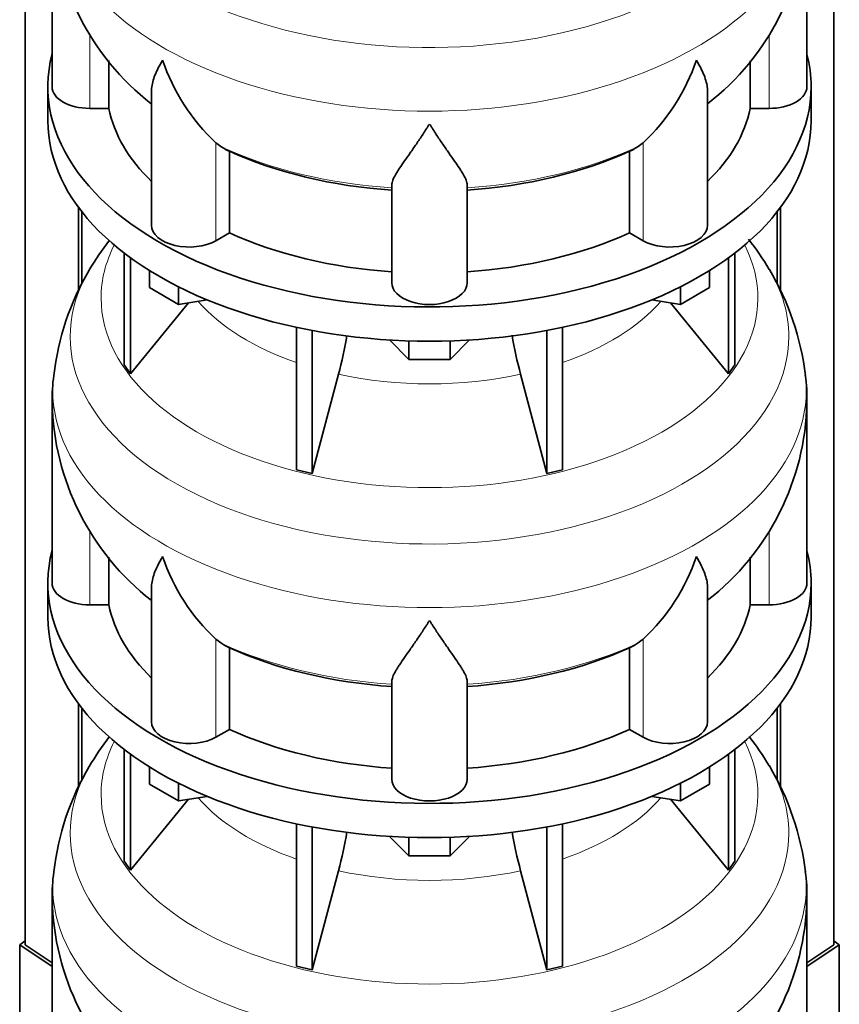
# Model space of a CAD drawing. Header units: millimetres. Extents: x 160 to 768, y -1238 to 1433.
# Tile 5 of 15: x 572 to 768, y -985 to -750. Entities that reach past the tile are written whole.
import ezdxf

# ---------------------------------------------------------------- set-up
doc = ezdxf.new("R2010")
doc.units = ezdxf.units.MM
for name, color, linetype in [('LOW_134-5', 7, 'Continuous'), ('VSI134_DIFFUSORE', 7, 'Continuous'), ('VSI134_TERMINALE', 7, 'Continuous')]:
    doc.layers.add(name, color=color, linetype=linetype)

# ---------------------------------------------------------------- blocks, each defined once
blk = doc.blocks.new('SE4')
at = {"layer": 'LOW_134-5', "color": 7, "linetype": 'Continuous', "lineweight": 35}
for p, q in [((573.42, -970.71), (573.42, -366.16)), ((766.28, -970.71), (766.28, -366.16)), ((586.17, -794.86), (586.17, -814.57)), ((586.93, -795.85), (586.93, -813.16)), ((752.77, -795.85), (752.77, -813.11)), ((753.53, -794.86), (753.53, -814.63)), ((586.17, -913.25), (586.17, -932.96)), ((753.53, -913.25), (753.53, -933.02)), ((586.93, -914.24), (586.93, -931.56)), ((752.77, -914.24), (752.77, -931.5))]:
    blk.add_line(p, q, dxfattribs=at)
at = {"layer": 'VSI134_DIFFUSORE', "color": 7, "linetype": 'Continuous', "lineweight": 35}
for p, q in [((579.85, -722.99), (579.85, -766.05)), ((759.85, -766.05), (759.85, -722.99)), ((593.38, -771.24), (593.38, -759.85)), ((746.32, -759.86), (746.32, -771.24)), ((578.85, -766.05), (578.85, -774.21)), ((603.57, -766.98), (603.57, -799.11)), ((736.13, -799.11), (736.13, -766.97)), ((760.85, -774.21), (760.85, -766.05)), ((588.85, -771.24), (593.38, -771.24)), ((746.32, -771.24), (750.85, -771.24)), ((620.36, -780.49), (618.94, -779.44)), ((720.76, -779.44), (719.34, -780.49)), ((622.14, -800.94), (622.14, -781.46)), ((717.56, -781.46), (717.56, -800.94)), ((660.85, -812.81), (660.85, -789.46)), ((678.85, -812.81), (678.85, -789.46)), ((618.94, -802.79), (622.14, -800.94)), ((717.56, -800.94), (720.76, -802.79)), ((597.02, -805.71), (597.02, -832.39)), ((598.55, -806.86), (598.55, -834.52)), ((741.15, -806.86), (741.15, -834.52)), ((742.68, -805.71), (742.68, -832.39)), ((603.09, -813.97), (603.09, -809.92)), ((736.61, -813.97), (736.61, -809.92)), ((610.03, -817.98), (603.09, -813.97)), ((610.03, -817.98), (610.03, -813.8)), ((729.67, -817.98), (729.67, -813.8)), ((736.61, -813.97), (729.67, -817.98)), ((616.86, -816.92), (610.03, -817.98)), ((729.67, -817.98), (722.84, -816.92)), ((598.55, -834.52), (612.41, -817.61)), ((727.29, -817.61), (741.15, -834.52)), ((638.15, -823.46), (638.15, -857.39)), ((701.55, -823.46), (701.55, -857.39)), ((641.85, -824.2), (641.85, -858.27)), ((664.94, -831.11), (660.29, -826.46)), ((679.41, -826.46), (674.76, -831.11)), ((697.85, -824.2), (697.85, -858.27)), ((664.94, -831.11), (664.94, -826.67)), ((674.76, -831.11), (674.76, -826.67)), ((674.76, -831.11), (664.94, -831.11)), ((597.02, -832.39), (598.55, -834.52)), ((741.15, -834.52), (742.68, -832.39)), ((641.85, -858.27), (648.13, -834.65)), ((691.57, -834.65), (697.85, -858.27)), ((579.85, -841.38), (579.85, -884.44)), ((759.85, -884.44), (759.85, -841.38)), ((638.15, -857.39), (641.85, -858.27)), ((697.85, -858.27), (701.55, -857.39)), ((593.38, -889.63), (593.38, -878.25)), ((746.32, -878.25), (746.32, -889.63)), ((578.85, -884.44), (578.85, -892.6)), ((760.85, -892.6), (760.85, -884.44)), ((603.57, -885.37), (603.57, -917.51)), ((736.13, -917.51), (736.13, -885.37)), ((588.85, -889.63), (593.38, -889.63)), ((746.32, -889.63), (750.85, -889.63)), ((620.36, -898.88), (618.94, -897.83)), ((720.76, -897.83), (719.34, -898.88)), ((622.14, -919.33), (622.14, -899.85)), ((717.56, -899.85), (717.56, -919.33)), ((660.85, -931.2), (660.85, -907.86)), ((678.85, -931.2), (678.85, -907.86)), ((618.94, -921.18), (622.14, -919.33)), ((717.56, -919.33), (720.76, -921.18)), ((597.02, -924.1), (597.02, -950.78)), ((742.68, -924.1), (742.68, -950.78)), ((598.55, -925.25), (598.55, -952.92)), ((741.15, -925.25), (741.15, -952.92)), ((603.09, -932.36), (603.09, -928.31)), ((736.61, -932.36), (736.61, -928.31)), ((610.03, -936.37), (603.09, -932.36)), ((610.03, -936.37), (610.03, -932.2)), ((729.67, -936.37), (729.67, -932.2)), ((736.61, -932.36), (729.67, -936.37)), ((598.55, -952.92), (612.41, -936)), ((616.86, -935.31), (610.03, -936.37)), ((729.67, -936.37), (722.84, -935.31)), ((727.29, -936), (741.15, -952.92)), ((638.15, -941.85), (638.15, -975.78)), ((641.85, -942.59), (641.85, -976.66)), ((697.85, -942.59), (697.85, -976.66)), ((701.55, -941.85), (701.55, -975.78)), ((664.94, -949.5), (660.29, -944.85)), ((664.94, -949.5), (664.94, -945.06)), ((679.41, -944.85), (674.76, -949.5)), ((674.76, -949.5), (674.76, -945.06)), ((597.02, -950.78), (598.55, -952.92)), ((674.76, -949.5), (664.94, -949.5)), ((741.15, -952.92), (742.68, -950.78)), ((641.85, -976.66), (648.13, -953.04)), ((691.57, -953.04), (697.85, -976.66)), ((579.85, -959.77), (579.85, -1002.83)), ((759.85, -1002.83), (759.85, -959.77)), ((638.15, -975.78), (641.85, -976.66)), ((697.85, -976.66), (701.55, -975.78))]:
    blk.add_line(p, q, dxfattribs=at)
at = {"layer": 'VSI134_DIFFUSORE', "color": 4, "linetype": 'Continuous', "lineweight": 9}
for p, q in [((588.85, -771.24), (588.85, -753.63)), ((750.85, -771.24), (750.85, -753.62)), ((618.94, -802.79), (618.94, -779.44)), ((720.76, -802.79), (720.76, -779.44)), ((588.85, -889.63), (588.85, -872.02)), ((750.85, -889.63), (750.85, -872.01)), ((618.94, -921.18), (618.94, -897.83)), ((720.76, -921.18), (720.76, -897.83))]:
    blk.add_line(p, q, dxfattribs=at)
at = {"layer": 'VSI134_DIFFUSORE', "color": 7, "linetype": 'Continuous', "lineweight": 35}
for centre, radius, start, end in [((641.19, -721.78), 61.32, 181.143, 232.0809), ((698.63, -721.8), 61.21, 307.8345, 358.882), ((651.44, -744.48), 47.73, 198.6373, 227.0857), ((688.26, -744.48), 47.73, 312.9143, 341.3628), ((628.27, -768.1), 14.7, 237.4509, 245.3566), ((711.43, -768.1), 14.7, 294.6434, 302.5491), ((648.54, -845.33), 69.58, 142.1793, 149.2687), ((690.95, -845.37), 69.75, 30.8078, 37.9957), ((642.46, -841.84), 62.56, 149.1725, 173.6598), ((696.27, -842.31), 63.63, 6.665, 30.8771), ((558.28, -810.34), 93.08, 344.857, 350.7163), ((780.11, -810.55), 91.75, 189.2709, 195.2315), ((616.05, -840.38), 36.18, 171.3375, 181.5961), ((728.47, -839.95), 31.39, 357.3789, 9.3244), ((641.19, -840.17), 61.32, 181.143, 232.0809), ((698.63, -840.19), 61.21, 307.8345, 358.882), ((651.44, -862.88), 47.73, 198.6373, 227.0857), ((688.26, -862.88), 47.73, 312.9143, 341.3628), ((628.27, -886.49), 14.7, 237.4509, 245.3566), ((711.43, -886.49), 14.7, 294.6434, 302.5491), ((648.54, -963.72), 69.58, 142.1793, 149.2687), ((690.95, -963.76), 69.75, 30.8078, 37.7935), ((642.46, -960.23), 62.56, 149.1725, 173.6598), ((696.27, -960.7), 63.63, 6.665, 30.8771), ((558.28, -928.73), 93.08, 344.857, 350.7163), ((780.11, -928.94), 91.75, 189.2709, 195.2315), ((728.47, -958.34), 31.39, 357.3789, 9.3244), ((616.05, -958.78), 36.18, 171.3375, 181.5961), ((641.19, -958.56), 61.32, 181.143, 232.0809), ((698.63, -958.58), 61.21, 307.8345, 358.882)]:
    blk.add_arc(centre, radius, start, end, dxfattribs=at)
at = {"layer": 'VSI134_DIFFUSORE', "color": 4, "linetype": 'Continuous', "lineweight": 9}
for centre, major_axis, start_param, end_param in [((669.85, -707.27), (85.67, 0), 2.814659, 6.283185), ((669.85, -720.03), (-89.83, 0), 0, 3.20888), ((669.85, -744.57), (-79.5, 0), 0.898849, 1.457346), ((669.85, -744.57), (79.5, 0), 4.82584, 5.384336), ((669.85, -816.47), (-78.3, 0), 0, 3.425204), ((669.85, -816.47), (-78.3, 0), 5.999574, 6.283185), ((669.85, -825.66), (85.67, 0), 2.814659, 6.283185), ((669.85, -825.66), (85.67, 0), 0, 0.328754), ((669.85, -801.35), (-61.63, 0), 0.463231, 1.030574), ((669.85, -801.35), (61.63, 0), 5.252612, 5.819954), ((669.85, -838.42), (-89.83, 0), 0, 3.20888), ((669.85, -838.42), (-89.83, 0), 6.215916, 6.283185), ((669.85, -801.35), (-61.63, 0), 1.210556, 1.931037), ((669.85, -862.96), (-79.5, 0), 0.898849, 1.457346), ((669.85, -862.96), (79.5, 0), 4.82584, 5.384336), ((669.85, -934.86), (-78.3, 0), 0, 3.425204), ((669.85, -934.86), (-78.3, 0), 5.999574, 6.283185), ((669.85, -944.06), (85.67, 0), 2.814659, 6.283185), ((669.85, -944.06), (85.67, 0), 0, 0.328754), ((669.85, -919.75), (-61.63, 0), 0.463231, 1.030574), ((669.85, -919.75), (61.63, 0), 5.252612, 5.819954), ((669.85, -919.75), (-61.63, 0), 1.210556, 1.931037), ((669.85, -956.81), (-89.83, 0), 0, 3.20888), ((669.85, -956.81), (-89.83, 0), 6.215916, 6.283185)]:
    blk.add_ellipse(centre, major_axis=major_axis, ratio=0.57735, start_param=start_param, end_param=end_param, dxfattribs=at)
at = {"layer": 'VSI134_DIFFUSORE', "color": 7, "linetype": 'Continuous', "lineweight": 35}
for centre, major_axis, start_param, end_param in [((669.85, -766.05), (91, 0), 2.993207, 6.283185), ((669.85, -766.05), (91, 0), 0, 0.148386), ((588.85, -766.05), (9, 0), 3.141593, 4.712389), ((750.85, -766.05), (-9, 0), 1.570796, 3.141593), ((669.85, -766.05), (-77, 0), 0.117151, 0.534109), ((669.85, -766.05), (77, 0), 5.749077, 6.166034), ((669.85, -774.21), (-91, 0), 0, 3.141593), ((669.85, -746.57), (-77, 0), 0.902549, 1.453645), ((669.85, -746.57), (77, 0), 4.82954, 5.380636), ((612.57, -799.11), (9, 0), 3.141593, 5.497787), ((727.13, -799.11), (-9, 0), 0.785398, 3.141593), ((669.85, -766.05), (-77, 0), 0.902549, 1.453645), ((669.85, -766.05), (77, 0), 4.82954, 5.380636), ((669.85, -812.81), (-9, 0), 0, 3.141593), ((669.85, -884.44), (91, 0), 2.993207, 6.283185), ((669.85, -884.44), (91, 0), 0, 0.148386), ((588.85, -884.44), (9, 0), 3.141593, 4.712389), ((750.85, -884.44), (-9, 0), 1.570796, 3.141593), ((669.85, -884.44), (-77, 0), 0.117151, 0.534109), ((669.85, -884.44), (77, 0), 5.749077, 6.166034), ((669.85, -892.6), (-91, 0), 0, 3.141593), ((669.85, -864.96), (-77, 0), 0.902549, 1.453645), ((669.85, -864.96), (77, 0), 4.82954, 5.380636), ((612.57, -917.51), (9, 0), 3.141593, 5.497787), ((727.13, -917.51), (-9, 0), 0.785398, 3.141593), ((669.85, -884.44), (-77, 0), 0.902549, 1.453645), ((669.85, -884.44), (77, 0), 4.82954, 5.380636), ((669.85, -931.2), (-9, 0), 0, 3.141593)]:
    blk.add_ellipse(centre, major_axis=major_axis, ratio=0.57735, start_param=start_param, end_param=end_param, dxfattribs=at)
for points, knots in [([(603.57, -766.99), (603.57, -766.82), (603.58, -766.66), (603.67, -765.47), (603.95, -764.42), (604.62, -762.75), (604.89, -762.17), (605.34, -761.28), (605.5, -760.98), (605.76, -760.52), (605.89, -760.29), (606.02, -760.05), (606.12, -759.9), (606.16, -759.82), (606.21, -759.74)], [0.4586292, 0.4586292, 0.4586292, 0.4586292, 0.5, 0.5, 0.75, 0.75, 0.875, 0.875, 0.9375, 0.9375, 0.96875, 0.984375, 0.984375, 1, 1, 1, 1]), ([(736.13, -766.99), (736.13, -766.83), (736.12, -766.67), (736.07, -766.01), (735.99, -765.5), (735.72, -764.44), (735.53, -763.89), (735.08, -762.76), (734.82, -762.18), (734.36, -761.29), (734.2, -760.99), (733.94, -760.52), (733.86, -760.37), (733.68, -760.05), (733.58, -759.9), (733.49, -759.74)], [0.4604904, 0.4604904, 0.4604904, 0.4604904, 0.5, 0.5, 0.625, 0.625, 0.75, 0.75, 0.875, 0.875, 0.9375, 0.9375, 0.96875, 0.96875, 1, 1, 1, 1]), ([(669.85, -774.96), (669.72, -775.17), (669.58, -775.38), (669.32, -775.8), (669.19, -776.01), (668.79, -776.63), (668.52, -777.03), (667.74, -778.22), (667.22, -778.99), (666.21, -780.47), (665.71, -781.18), (664.77, -782.53), (664.31, -783.17), (663.47, -784.39), (663.07, -784.97), (662.53, -785.79), (662.36, -786.06), (662.04, -786.58), (661.89, -786.83), (661.47, -787.55), (661.25, -787.98), (660.94, -788.78), (660.85, -789.14), (660.85, -789.46)], [0, 0, 0, 0, 0.03125, 0.03125, 0.0625, 0.0625, 0.125, 0.125, 0.25, 0.25, 0.375, 0.375, 0.5, 0.5, 0.625, 0.625, 0.6875, 0.6875, 0.75, 0.75, 0.875, 0.875, 1, 1, 1, 1]), ([(678.85, -789.46), (678.85, -789.14), (678.76, -788.78), (678.45, -787.99), (678.23, -787.55), (677.81, -786.83), (677.66, -786.58), (677.34, -786.06), (677.17, -785.8), (676.63, -784.98), (676.23, -784.4), (675.39, -783.18), (674.94, -782.53), (673.99, -781.18), (673.5, -780.47), (672.48, -778.99), (671.96, -778.23), (671.18, -777.03), (670.91, -776.63), (670.52, -776.01), (670.38, -775.8), (670.12, -775.38), (669.98, -775.17), (669.85, -774.96)], [0, 0, 0, 0, 0.125, 0.125, 0.25, 0.25, 0.3125, 0.3125, 0.375, 0.375, 0.5, 0.5, 0.625, 0.625, 0.75, 0.75, 0.875, 0.875, 0.9375, 0.9375, 0.96875, 0.96875, 1, 1, 1, 1]), ([(603.57, -885.38), (603.57, -885.22), (603.58, -885.05), (603.67, -883.87), (603.95, -882.81), (604.62, -881.14), (604.89, -880.57), (605.34, -879.68), (605.5, -879.37), (605.76, -878.91), (605.89, -878.68), (606.02, -878.45), (606.12, -878.29), (606.16, -878.21), (606.21, -878.13)], [0.4586292, 0.4586292, 0.4586292, 0.4586292, 0.5, 0.5, 0.75, 0.75, 0.875, 0.875, 0.9375, 0.9375, 0.96875, 0.984375, 0.984375, 1, 1, 1, 1]), ([(736.13, -885.38), (736.13, -885.22), (736.12, -885.07), (736.07, -884.41), (735.99, -883.89), (735.72, -882.83), (735.53, -882.28), (735.08, -881.15), (734.82, -880.58), (734.36, -879.68), (734.2, -879.38), (733.94, -878.92), (733.86, -878.76), (733.68, -878.45), (733.58, -878.29), (733.49, -878.13)], [0.4604904, 0.4604904, 0.4604904, 0.4604904, 0.5, 0.5, 0.625, 0.625, 0.75, 0.75, 0.875, 0.875, 0.9375, 0.9375, 0.96875, 0.96875, 1, 1, 1, 1]), ([(669.85, -893.35), (669.72, -893.56), (669.58, -893.77), (669.32, -894.19), (669.19, -894.4), (668.79, -895.02), (668.52, -895.42), (667.74, -896.61), (667.22, -897.38), (666.21, -898.86), (665.71, -899.57), (664.77, -900.92), (664.31, -901.57), (663.47, -902.79), (663.07, -903.37), (662.53, -904.19), (662.36, -904.45), (662.04, -904.97), (661.89, -905.22), (661.47, -905.94), (661.25, -906.38), (660.94, -907.18), (660.85, -907.54), (660.85, -907.86)], [0, 0, 0, 0, 0.03125, 0.03125, 0.0625, 0.0625, 0.125, 0.125, 0.25, 0.25, 0.375, 0.375, 0.5, 0.5, 0.625, 0.625, 0.6875, 0.6875, 0.75, 0.75, 0.875, 0.875, 1, 1, 1, 1]), ([(678.85, -907.86), (678.85, -907.54), (678.76, -907.18), (678.45, -906.38), (678.23, -905.94), (677.81, -905.22), (677.66, -904.97), (677.34, -904.45), (677.17, -904.19), (676.63, -903.37), (676.23, -902.79), (675.39, -901.57), (674.94, -900.93), (673.99, -899.57), (673.5, -898.86), (672.48, -897.38), (671.96, -896.62), (671.18, -895.43), (670.91, -895.02), (670.52, -894.4), (670.38, -894.19), (670.12, -893.77), (669.98, -893.56), (669.85, -893.35)], [0, 0, 0, 0, 0.125, 0.125, 0.25, 0.25, 0.3125, 0.3125, 0.375, 0.375, 0.5, 0.5, 0.625, 0.625, 0.75, 0.75, 0.875, 0.875, 0.9375, 0.9375, 0.96875, 0.96875, 1, 1, 1, 1])]:
    blk.add_open_spline(points, degree=3, knots=knots, dxfattribs=at)
at = {"layer": 'VSI134_TERMINALE', "color": 7, "linetype": 'Continuous', "lineweight": 35}
for p, q in [((573.42, -969.75), (572.14, -970.74)), ((572.14, -970.74), (579.85, -975.86)), ((572.14, -970.74), (572.14, -998.29)), ((579.85, -974.98), (573.42, -970.71)), ((766.28, -970.71), (759.85, -974.98)), ((759.85, -975.86), (767.56, -970.74)), ((767.56, -970.74), (766.28, -969.75)), ((767.56, -970.74), (767.56, -998.29))]:
    blk.add_line(p, q, dxfattribs=at)

msp = doc.modelspace()

# ---------------------------------------------------------------- block references
msp.add_blockref('SE4', (0, 0))

doc.saveas('drawing.dxf')
